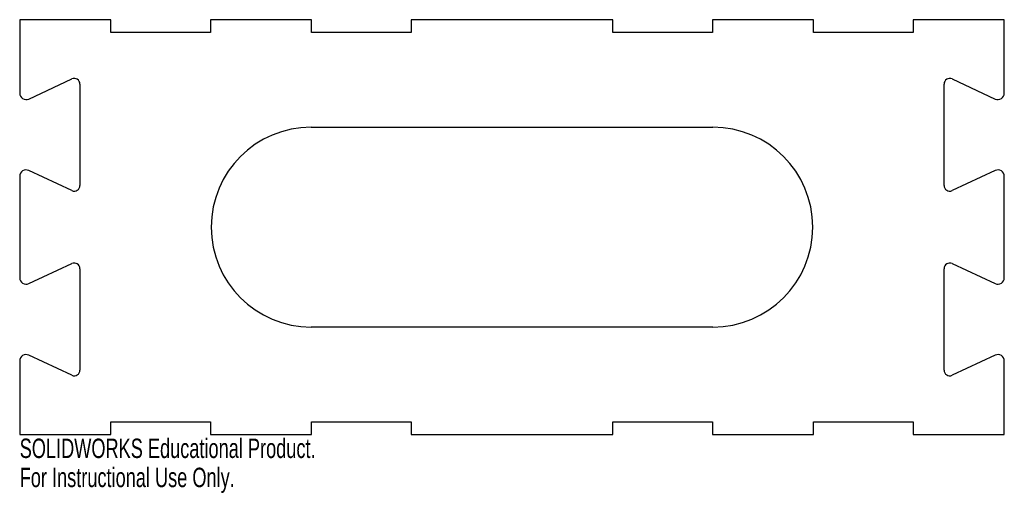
# Model space of a CAD drawing. Header units: millimetres. Extents: x -123 to 123, y -18 to 100.
import ezdxf

# ---------------------------------------------------------------- set-up
doc = ezdxf.new("R2010")
doc.units = ezdxf.units.MM
doc.styles.add('SLDTEXTSTYLE0', font='TXT', dxfattribs={"width": 0.7})

msp = doc.modelspace()

# ---------------------------------------------------------------- linework, layer by layer
at = {"color": 7, "linetype": 'Continuous'}
for p, q in [((-99.9, 100.1), (-122.6, 100.1)), ((-122.6, 100.1), (-122.6, 81.78)), ((-99.9, 96.92), (-99.9, 100.1)), ((-49.9, 100.1), (-75.1, 100.1)), ((-75.1, 100.1), (-75.1, 96.92)), ((-49.9, 96.92), (-49.9, 100.1)), ((25.1, 100.1), (-25.1, 100.1)), ((-25.1, 100.1), (-25.1, 96.92)), ((25.1, 96.92), (25.1, 100.1)), ((75.1, 100.1), (49.9, 100.1)), ((49.9, 100.1), (49.9, 96.92)), ((75.1, 96.92), (75.1, 100.1)), ((122.6, 100.1), (99.9, 100.1)), ((99.9, 100.1), (99.9, 96.92)), ((122.6, 81.78), (122.6, 100.1)), ((-75.1, 96.92), (-99.9, 96.92)), ((-25.1, 96.92), (-49.9, 96.92)), ((49.9, 96.92), (25.1, 96.92)), ((99.9, 96.92), (75.1, 96.92)), ((-120.32, 80.33), (-109.59, 85.33)), ((-107.6, 84.06), (-107.6, 58.77)), ((107.6, 58.77), (107.6, 84.06)), ((109.59, 85.33), (120.32, 80.33)), ((-50, 73.31), (50, 73.31)), ((-109.59, 57.5), (-120.32, 62.51)), ((120.32, 62.51), (109.59, 57.5)), ((-122.6, 61.06), (-122.6, 35.77)), ((122.6, 35.77), (122.6, 61.06)), ((-120.32, 34.32), (-109.59, 39.32)), ((109.59, 39.32), (120.32, 34.32)), ((-107.6, 38.05), (-107.6, 12.76)), ((107.6, 12.76), (107.6, 38.05)), ((50, 23.51), (-50, 23.51)), ((-122.6, 15.05), (-122.6, -3.27)), ((-109.59, 11.49), (-120.32, 16.5)), ((120.32, 16.5), (109.59, 11.49)), ((122.6, -3.27), (122.6, 15.05)), ((-99.9, -3.27), (-99.9, -0.1)), ((-99.9, -0.1), (-75.1, -0.1)), ((-75.1, -0.1), (-75.1, -3.27)), ((-49.9, -3.27), (-49.9, -0.1)), ((-49.9, -0.1), (-25.1, -0.1)), ((-25.1, -0.1), (-25.1, -3.27)), ((25.1, -3.27), (25.1, -0.1)), ((25.1, -0.1), (49.9, -0.1)), ((49.9, -0.1), (49.9, -3.27)), ((75.1, -3.27), (75.1, -0.1)), ((75.1, -0.1), (99.9, -0.1)), ((99.9, -0.1), (99.9, -3.27)), ((-122.6, -3.27), (-99.9, -3.27)), ((-75.1, -3.27), (-49.9, -3.27)), ((-25.1, -3.27), (25.1, -3.27)), ((49.9, -3.27), (75.1, -3.27)), ((99.9, -3.27), (122.6, -3.27))]:
    msp.add_line(p, q, dxfattribs=at)
for centre, radius, start, end in [((-109, 84.06), 1.4, 0, 115), ((109, 84.06), 1.4, 65, 180), ((-121, 81.78), 1.6, 180, 295), ((121, 81.78), 1.6, 245, 0), ((-50, 48.41), 24.9, 90, 270), ((50, 48.41), 24.9, 270, 90), ((-121, 61.06), 1.6, 65, 180), ((121, 61.06), 1.6, 0, 115), ((-109, 58.77), 1.4, 245, 0), ((109, 58.77), 1.4, 180, 295), ((-109, 38.05), 1.4, 360, 115), ((109, 38.05), 1.4, 65, 180), ((-121, 35.77), 1.6, 180, 295), ((121, 35.77), 1.6, 245, 0), ((-121, 15.05), 1.6, 65, 180), ((121, 15.05), 1.6, 0, 115), ((-109, 12.76), 1.4, 245, 0), ((109, 12.76), 1.4, 180, 295)]:
    msp.add_arc(centre, radius, start, end, dxfattribs=at)

# ---------------------------------------------------------------- texts
at = {"color": 7, "linetype": 'Continuous', "char_height": 4.8336, "attachment_point": 1, "style": 'SLDTEXTSTYLE0'}
for s, insert in [('SOLIDWORKS Educational Product.', (-122.6, -4.29)), ('For Instructional Use Only.', (-122.6, -11.54))]:
    msp.add_mtext(s, dxfattribs=dict(at, insert=insert))

doc.saveas('drawing.dxf')
